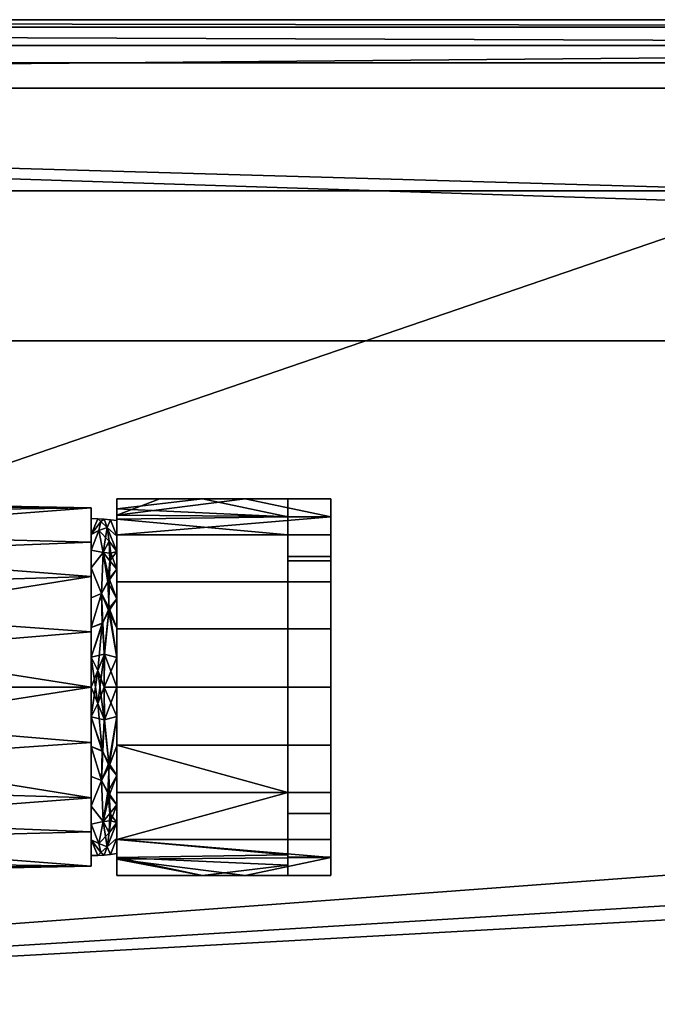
# Model space of a CAD drawing. Header units: millimetres. Extents: x -295 to 295, y -237 to 224.
# Tile 13 of 16: x 46 to 121, y 109 to 224. Entities that reach past the tile are written whole.
import ezdxf

# ---------------------------------------------------------------- set-up
doc = ezdxf.new("R2010")
doc.units = ezdxf.units.MM
doc.layers.add('P-SANR-FIXT', color=6, linetype='Continuous', lineweight=30)

msp = doc.modelspace()

# ---------------------------------------------------------------- meshes
at = {"layer": 'P-SANR-FIXT'}
mesh = msp.add_polyface(dxfattribs=at)
corners = [(-295, 218.53, 552), (-293.53, 222.07, 552), (-289.99, 223.53, 552), (289.99, 223.53, 552), (293.53, 222.07, 552), (295, 218.53, 552), (295, -221.47, 552), (293.54, -225, 552), (290.01, -226.47, 552), (-290.01, -226.47, 552), (-293.54, -225, 552), (-295, -221.47, 552), (-172, -206.46, 552), (-172, -215.6, 552), (285.75, -215.6, 552), (285.75, -182.59, 552), (274.99, -182.59, 552), (274.99, 203.53, 552), (-274.99, 203.53, 552), (-274.99, -206.46, 552)]
mesh.append_faces([[corners[k] for k in face] for face in [(13, 19, 12)]], dxfattribs={"vtx0": -1})
mesh.append_faces([[corners[k] for k in face] for face in [(19, 13, 9, 11)]], dxfattribs={"vtx0": -1, "vtx1": -1, "vtx2": -1, "vtx3": -1})
mesh.append_faces([[corners[k] for k in face] for face in [(6, 14, 15, 5)]], dxfattribs={"vtx0": -1, "vtx2": -1})
mesh.append_faces([[corners[k] for k in face] for face in [(10, 11, 9)]], dxfattribs={"vtx1": -1})
mesh.append_faces([[corners[k] for k in face] for face in [(11, 0, 19)]], dxfattribs={"vtx1": -1, "vtx2": -1})
mesh.append_faces([[corners[k] for k in face] for face in [(18, 19, 0, 2)]], dxfattribs={"vtx1": -1, "vtx2": -1, "vtx3": -1})
mesh.append_faces([[corners[k] for k in face] for face in [(17, 18, 2, 3), (8, 9, 13, 14)]], dxfattribs={"vtx1": -1, "vtx3": -1})
mesh.append_faces([[corners[k] for k in face] for face in [(0, 1, 2)]], dxfattribs={"vtx2": -1})
mesh.append_faces([[corners[k] for k in face] for face in [(15, 16, 17, 5), (3, 4, 5, 17), (6, 7, 8, 14)]], dxfattribs={"vtx2": -1, "vtx3": -1})
mesh = msp.add_polyface(dxfattribs=at)
corners = [(-287.13, 223.53, 614), (287.13, 223.53, 614), (289.99, 223.53, 552), (-289.99, 223.53, 552)]
mesh.append_faces([[corners[k] for k in face] for face in [(1, 2, 3, 0)]])
mesh = msp.add_polyface(dxfattribs=at)
corners = [(287.13, 220.53, 617), (287.13, 222.65, 616.12), (287.13, 223.53, 614), (-287.13, 223.53, 614), (-287.13, 222.65, 616.12), (-287.13, 220.53, 617)]
mesh.append_faces([[corners[k] for k in face] for face in [(1, 3, 4), (4, 0, 1)]], dxfattribs={"vtx0": -1, "vtx2": -1})
mesh.append_faces([[corners[k] for k in face] for face in [(2, 3, 1)]], dxfattribs={"vtx1": -1})
mesh.append_faces([[corners[k] for k in face] for face in [(4, 5, 0)]], dxfattribs={"vtx2": -1})
mesh = msp.add_polyface(dxfattribs=at)
corners = [(-289.13, -218.6, 617), (-288.55, -220.02, 617), (-287.14, -220.6, 617), (287.14, -220.6, 617), (288.55, -220.02, 617), (289.14, -218.6, 617), (289.13, 218.53, 617), (288.55, 219.95, 617), (287.13, 220.53, 617), (-287.13, 220.53, 617), (-288.55, 219.95, 617), (-289.14, 218.53, 617), (-281.13, 215.53, 617), (281.13, 215.53, 617), (283.25, 214.65, 617), (284.13, 212.53, 617), (284.13, -212.6, 617), (283.25, -214.72, 617), (281.13, -215.6, 617), (-281.13, -215.6, 617), (-283.25, -214.72, 617), (-284.13, -212.6, 617), (-284.13, 212.53, 617), (-283.25, 214.65, 617)]
mesh.append_faces([[corners[k] for k in face] for face in [(6, 15, 16, 5), (3, 17, 18, 2), (9, 23, 12, 8)]], dxfattribs={"vtx0": -1, "vtx2": -1})
mesh.append_faces([[corners[k] for k in face] for face in [(14, 15, 6), (13, 14, 8, 12), (16, 17, 5), (22, 23, 11), (20, 21, 0), (19, 20, 2, 18)]], dxfattribs={"vtx1": -1, "vtx2": -1})
mesh.append_faces([[corners[k] for k in face] for face in [(21, 22, 11, 0)]], dxfattribs={"vtx1": -1, "vtx3": -1})
mesh.append_faces([[corners[k] for k in face] for face in [(6, 7, 8, 14), (3, 4, 5, 17), (9, 10, 11, 23), (0, 1, 2, 20)]], dxfattribs={"vtx2": -1, "vtx3": -1})
mesh = msp.add_polyface(dxfattribs=at)
corners = [(-290, 218.5), (290, 218.5), (290, -206.5), (-290, -206.5)]
mesh.append_faces([[corners[k] for k in face] for face in [(3, 0, 1, 2)]])
mesh = msp.add_polyface(dxfattribs=at)
corners = [(251.28, 96, 552), (251.28, -206.5, 552), (290, -206.5, 552), (290, 218.5, 552), (-290, 218.5, 552), (-290, -206.5, 552), (-114.13, -206.5, 552), (-114.13, 96, 552)]
mesh.append_faces([[corners[k] for k in face] for face in [(7, 4, 5, 6)]], dxfattribs={"vtx0": -1})
mesh.append_faces([[corners[k] for k in face] for face in [(2, 3, 0, 1)]], dxfattribs={"vtx1": -1})
mesh.append_faces([[corners[k] for k in face] for face in [(7, 0, 3, 4)]], dxfattribs={"vtx1": -1, "vtx3": -1})
mesh = msp.add_polyface(dxfattribs=at)
corners = [(290, 218.5, 552), (290, 218.5), (-290, 218.5), (-290, 218.5, 552)]
mesh.append_faces([[corners[k] for k in face] for face in [(2, 3, 0, 1)]])
mesh = msp.add_polyface(dxfattribs=at)
corners = [(-162.98, -215.53, 612), (-164.54, -213.65, 612), (-165.07, -211.26, 612), (-165.07, 96.03, 612), (-161.86, 101.15, 612), (-155.96, 103.03, 612), (277.34, 103.03, 612), (281.08, 102.19, 612), (284.07, 99.8, 612), (284.07, 213.16, 612), (283.02, 214.87, 612), (281.13, 215.53, 612), (-281.13, 215.53, 612), (-283.25, 214.65, 612), (-284.13, 212.53, 612), (-284.13, -212.6, 612), (-283.47, -214.49, 612), (-281.76, -215.53, 612), (258.84, 198.78, 612), (258.84, 123.78, 612), (257.38, 120.25, 612), (253.84, 118.78, 612), (128.84, 118.78, 612), (125.31, 120.25, 612), (123.84, 123.78, 612), (123.84, 198.78, 612), (125.31, 202.32, 612), (128.84, 203.78, 612), (253.84, 203.78, 612), (257.38, 202.32, 612)]
mesh.append_faces([[corners[k] for k in face] for face in [(1, 17, 0), (11, 9, 10)]], dxfattribs={"vtx0": -1})
mesh.append_faces([[corners[k] for k in face] for face in [(21, 6, 20), (4, 14, 3), (25, 5, 24), (18, 11, 29)]], dxfattribs={"vtx0": -1, "vtx1": -1})
mesh.append_faces([[corners[k] for k in face] for face in [(17, 1, 2), (15, 2, 3, 14), (12, 4, 5), (5, 22, 23), (22, 5, 6, 21), (12, 26, 27)]], dxfattribs={"vtx0": -1, "vtx2": -1})
mesh.append_faces([[corners[k] for k in face] for face in [(5, 25, 26, 12)]], dxfattribs={"vtx0": -1, "vtx2": -1, "vtx3": -1})
mesh.append_faces([[corners[k] for k in face] for face in [(23, 24, 5), (28, 29, 11)]], dxfattribs={"vtx1": -1, "vtx2": -1})
mesh.append_faces([[corners[k] for k in face] for face in [(18, 19, 9, 11)]], dxfattribs={"vtx1": -1, "vtx2": -1, "vtx3": -1})
mesh.append_faces([[corners[k] for k in face] for face in [(6, 7, 19, 20), (11, 12, 27, 28)]], dxfattribs={"vtx1": -1, "vtx3": -1})
mesh.append_faces([[corners[k] for k in face] for face in [(15, 16, 17, 2), (7, 8, 9, 19), (12, 13, 14, 4)]], dxfattribs={"vtx2": -1, "vtx3": -1})
mesh = msp.add_polyface(dxfattribs=at)
corners = [(281.13, 215.53, 612), (281.13, 215.53, 617), (-281.13, 215.53, 617), (-281.13, 215.53, 612)]
mesh.append_faces([[corners[k] for k in face] for face in [(1, 2, 3, 0)]])
mesh = msp.add_polyface(dxfattribs=at)
corners = [(257.5, 186.04, 352), (-257.5, 186.04, 352), (-274.99, 203.53, 552), (274.99, 203.53, 552)]
mesh.append_faces([[corners[k] for k in face] for face in [(1, 2, 3, 0)]])
mesh = msp.add_polyface(dxfattribs=at)
corners = [(257.5, -188.96, 352), (-257.5, -188.96, 352), (-257.5, 186.04, 352), (257.5, 186.04, 352)]
mesh.append_faces([[corners[k] for k in face] for face in [(3, 0, 1, 2)]])
mesh = msp.add_polyface(dxfattribs=at)
corners = [(54.44, 145.58, 655), (48.01, 145.58, 655), (41.57, 145.58, 655), (35.13, 145.58, 655), (28.69, 145.58, 655), (26.47, 154, 656.67), (20.12, 161.14, 661.44), (10.64, 165.91, 668.58), (-0.56, 167.58, 677), (10.64, 165.91, 685.42), (20.12, 161.14, 692.56), (26.47, 154, 697.33), (28.69, 145.58, 699), (35.13, 145.58, 699), (41.57, 145.58, 699), (48.01, 145.58, 699), (54.44, 145.58, 699), (54.44, 158.51, 694.8), (54.44, 166.51, 683.8), (54.44, 166.51, 670.2), (54.44, 158.51, 659.2), (54.44, 152.05, 696.9), (54.44, 162.51, 689.3), (54.44, 162.51, 664.7), (54.44, 152.05, 657.1), (27.58, 149.79, 698.16), (27.58, 149.79, 655.84), (5.04, 166.75, 681.21), (54.44, 166.51, 677), (5.04, 166.75, 672.79), (15.38, 163.52, 688.99), (15.38, 163.52, 665.01), (23.3, 157.57, 694.94), (23.3, 157.57, 659.06)]
mesh.append_faces([[corners[k] for k in face] for face in [(26, 2, 3, 4)]], dxfattribs={"vtx0": -1})
mesh.append_faces([[corners[k] for k in face] for face in [(21, 25, 16), (18, 30, 22), (11, 17, 32), (28, 27, 18), (30, 18, 9), (23, 31, 19), (0, 26, 24), (19, 29, 28), (27, 28, 8)]], dxfattribs={"vtx0": -1, "vtx1": -1})
mesh.append_faces([[corners[k] for k in face] for face in [(23, 6, 31), (10, 17, 22), (21, 11, 25), (17, 10, 32), (6, 23, 20), (28, 29, 8), (19, 7, 29), (20, 5, 33), (5, 20, 24)]], dxfattribs={"vtx0": -1, "vtx2": -1})
mesh.append_faces([[corners[k] for k in face] for face in [(26, 0, 1, 2)]], dxfattribs={"vtx0": -1, "vtx3": -1})
mesh.append_faces([[corners[k] for k in face] for face in [(21, 17, 11), (30, 10, 22), (26, 5, 24), (15, 16, 25, 14), (27, 9, 18), (31, 7, 19), (33, 6, 20)]], dxfattribs={"vtx1": -1, "vtx2": -1})
mesh.append_faces([[corners[k] for k in face] for face in [(25, 12, 13, 14)]], dxfattribs={"vtx3": -1})
mesh = msp.add_polyface(dxfattribs=at)
corners = [(57.44, 167.58, 677), (62.44, 167.58, 677), (67.44, 167.58, 677), (72.44, 167.58, 677), (77.44, 167.58, 677), (82.44, 167.58, 677), (82.44, 163.38, 664.07), (82.44, 152.38, 656.08), (82.44, 138.78, 656.08), (82.44, 127.78, 664.07), (82.44, 123.58, 677), (77.44, 123.58, 677), (72.44, 123.58, 677), (67.44, 123.58, 677), (62.44, 123.58, 677), (57.44, 123.58, 677), (57.44, 127.78, 664.07), (57.44, 138.78, 656.08), (57.44, 152.38, 656.08), (57.44, 163.38, 664.07), (57.44, 125.49, 671.12), (82.44, 125.68, 670.53), (57.44, 165.67, 671.12), (82.44, 165.48, 670.53), (57.44, 133.28, 660.07), (82.44, 133.28, 660.07), (82.44, 145.58, 656.08), (57.44, 145.58, 656.08), (82.44, 157.88, 660.07), (57.44, 157.88, 660.07)]
mesh.append_faces([[corners[k] for k in face] for face in [(20, 13, 14, 15), (23, 3, 4, 5)]], dxfattribs={"vtx0": -1})
mesh.append_faces([[corners[k] for k in face] for face in [(16, 21, 20), (13, 20, 12), (22, 23, 19)]], dxfattribs={"vtx0": -1, "vtx1": -1})
mesh.append_faces([[corners[k] for k in face] for face in [(12, 20, 21), (23, 22, 3)]], dxfattribs={"vtx0": -1, "vtx1": -1, "vtx2": -1})
mesh.append_faces([[corners[k] for k in face] for face in [(19, 6, 28, 29), (7, 18, 29, 28)]], dxfattribs={"vtx0": -1, "vtx2": -1})
mesh.append_faces([[corners[k] for k in face] for face in [(11, 12, 21, 10)]], dxfattribs={"vtx1": -1})
mesh.append_faces([[corners[k] for k in face] for face in [(9, 21, 16), (2, 3, 22, 1), (23, 6, 19)]], dxfattribs={"vtx1": -1, "vtx2": -1})
mesh.append_faces([[corners[k] for k in face] for face in [(26, 8, 17, 27), (25, 9, 16, 24), (8, 25, 24, 17), (27, 18, 7, 26)]], dxfattribs={"vtx1": -1, "vtx3": -1})
mesh.append_faces([[corners[k] for k in face] for face in [(22, 0, 1)]], dxfattribs={"vtx2": -1})
mesh = msp.add_polyface(dxfattribs=at)
corners = [(57.44, 123.58, 677), (57.44, 127.78, 689.93), (57.44, 138.78, 697.92), (57.44, 152.38, 697.92), (57.44, 163.38, 689.93), (57.44, 167.58, 677), (57.44, 163.38, 664.07), (57.44, 152.38, 656.08), (57.44, 138.78, 656.08), (57.44, 127.78, 664.07), (57.44, 126.13, 677), (57.44, 131.83, 663.25), (57.44, 145.58, 657.55), (57.44, 159.34, 663.25), (57.44, 165.03, 677), (57.44, 159.34, 690.75), (57.44, 145.58, 696.45), (57.44, 131.83, 690.75)]
mesh.append_faces([[corners[k] for k in face] for face in [(10, 0, 1, 17), (17, 1, 2, 16), (13, 6, 7, 12), (6, 13, 14, 5)]], dxfattribs={"vtx0": -1, "vtx2": -1})
mesh.append_faces([[corners[k] for k in face] for face in [(7, 8, 12), (2, 3, 16)]], dxfattribs={"vtx1": -1, "vtx2": -1})
mesh.append_faces([[corners[k] for k in face] for face in [(10, 11, 9, 0), (8, 9, 11, 12), (15, 16, 3, 4), (14, 15, 4, 5)]], dxfattribs={"vtx1": -1, "vtx3": -1})
mesh = msp.add_polyface(dxfattribs=at)
corners = [(77.44, 167.58, 677), (72.44, 167.58, 677), (67.44, 167.58, 677), (62.44, 167.58, 677), (57.44, 167.58, 677), (57.44, 163.38, 689.93), (57.44, 152.38, 697.92), (57.44, 138.78, 697.92), (57.44, 127.78, 689.93), (57.44, 123.58, 677), (62.44, 123.58, 677), (67.44, 123.58, 677), (72.44, 123.58, 677), (77.44, 123.58, 677), (77.44, 127.78, 689.93), (77.44, 138.78, 697.92), (77.44, 152.38, 697.92), (77.44, 163.38, 689.93), (57.44, 165.19, 684.35), (77.44, 165.48, 683.47), (77.44, 125.97, 684.35), (57.44, 125.68, 683.47), (57.44, 166.39, 680.68), (77.44, 124.78, 680.68), (57.44, 157.88, 693.93), (77.44, 157.88, 693.93), (77.44, 145.58, 697.92), (57.44, 145.58, 697.92), (77.44, 133.28, 693.93), (57.44, 133.28, 693.93)]
mesh.append_faces([[corners[k] for k in face] for face in [(22, 2, 3, 4)]], dxfattribs={"vtx0": -1})
mesh.append_faces([[corners[k] for k in face] for face in [(5, 17, 18), (18, 19, 22), (15, 7, 28)]], dxfattribs={"vtx0": -1, "vtx1": -1})
mesh.append_faces([[corners[k] for k in face] for face in [(23, 21, 11), (22, 19, 2)]], dxfattribs={"vtx0": -1, "vtx1": -1, "vtx2": -1})
mesh.append_faces([[corners[k] for k in face] for face in [(18, 17, 19), (8, 14, 28), (20, 8, 21)]], dxfattribs={"vtx0": -1, "vtx2": -1})
mesh.append_faces([[corners[k] for k in face] for face in [(28, 7, 29, 8)]], dxfattribs={"vtx0": -1, "vtx3": -1})
mesh.append_faces([[corners[k] for k in face] for face in [(20, 14, 8), (23, 20, 21)]], dxfattribs={"vtx1": -1, "vtx2": -1})
mesh.append_faces([[corners[k] for k in face] for face in [(15, 26, 27, 7), (25, 17, 5, 24), (16, 25, 24, 6), (26, 16, 6, 27)]], dxfattribs={"vtx1": -1, "vtx3": -1})
mesh.append_faces([[corners[k] for k in face] for face in [(12, 13, 23, 11)]], dxfattribs={"vtx2": -1})
mesh.append_faces([[corners[k] for k in face] for face in [(19, 0, 1, 2), (21, 9, 10, 11)]], dxfattribs={"vtx3": -1})
mesh = msp.add_polyface(dxfattribs=at)
corners = [(77.44, 167.58, 754.75), (77.44, 165.46, 759.88), (77.44, 160.33, 762), (82.44, 160.33, 762), (82.44, 165.46, 759.88), (82.44, 167.58, 754.75)]
mesh.append_faces([[corners[k] for k in face] for face in [(0, 1, 4, 5)]], dxfattribs={"vtx1": -1})
mesh.append_faces([[corners[k] for k in face] for face in [(2, 3, 4, 1)]], dxfattribs={"vtx2": -1})
mesh = msp.add_polyface(dxfattribs=at)
corners = [(77.44, 160.33, 762), (77.44, 165.46, 759.88), (77.44, 167.58, 754.75), (77.44, 167.58, 677), (77.44, 163.38, 689.93), (77.44, 152.38, 697.92), (77.44, 138.78, 697.92), (77.44, 127.78, 689.93), (77.44, 123.58, 677), (77.44, 123.58, 754.75), (77.44, 125.71, 759.88), (77.44, 130.83, 762), (77.44, 160.83, 736.46), (77.44, 160.83, 754.75), (77.44, 130.83, 754.75), (77.44, 130.83, 736.46)]
mesh.append_faces([[corners[k] for k in face] for face in [(14, 11, 0), (13, 1, 2, 12)]], dxfattribs={"vtx0": -1, "vtx2": -1})
mesh.append_faces([[corners[k] for k in face] for face in [(15, 6, 7, 9)]], dxfattribs={"vtx0": -1, "vtx2": -1, "vtx3": -1})
mesh.append_faces([[corners[k] for k in face] for face in [(14, 9, 10, 11)]], dxfattribs={"vtx0": -1, "vtx3": -1})
mesh.append_faces([[corners[k] for k in face] for face in [(3, 4, 2)]], dxfattribs={"vtx1": -1})
mesh.append_faces([[corners[k] for k in face] for face in [(14, 15, 9)]], dxfattribs={"vtx1": -1, "vtx2": -1})
mesh.append_faces([[corners[k] for k in face] for face in [(4, 5, 12, 2)]], dxfattribs={"vtx1": -1, "vtx2": -1, "vtx3": -1})
mesh.append_faces([[corners[k] for k in face] for face in [(5, 6, 15, 12), (0, 1, 13, 14)]], dxfattribs={"vtx1": -1, "vtx3": -1})
mesh.append_faces([[corners[k] for k in face] for face in [(7, 8, 9)]], dxfattribs={"vtx2": -1})
mesh = msp.add_polyface(dxfattribs=at)
corners = [(77.44, 167.58, 754.75), (82.44, 167.58, 754.75), (82.44, 167.58, 677), (77.44, 167.58, 677)]
mesh.append_faces([[corners[k] for k in face] for face in [(3, 0, 1, 2)]])
mesh = msp.add_polyface(dxfattribs=at)
corners = [(82.44, 167.58, 754.75), (82.44, 165.46, 759.88), (82.44, 160.33, 762), (82.44, 130.83, 762), (82.44, 125.71, 759.88), (82.44, 123.58, 754.75), (82.44, 123.58, 677), (82.44, 127.78, 664.07), (82.44, 138.78, 656.08), (82.44, 152.38, 656.08), (82.44, 163.38, 664.07), (82.44, 167.58, 677), (82.44, 160.83, 754.75), (82.44, 160.83, 736.46), (82.44, 130.83, 736.46), (82.44, 130.83, 754.75)]
mesh.append_faces([[corners[k] for k in face] for face in [(14, 11, 13)]], dxfattribs={"vtx0": -1, "vtx1": -1})
mesh.append_faces([[corners[k] for k in face] for face in [(13, 11, 0), (12, 1, 2, 15)]], dxfattribs={"vtx0": -1, "vtx2": -1})
mesh.append_faces([[corners[k] for k in face] for face in [(15, 2, 3, 4)]], dxfattribs={"vtx0": -1, "vtx3": -1})
mesh.append_faces([[corners[k] for k in face] for face in [(9, 10, 8)]], dxfattribs={"vtx1": -1})
mesh.append_faces([[corners[k] for k in face] for face in [(4, 5, 15)]], dxfattribs={"vtx1": -1, "vtx2": -1})
mesh.append_faces([[corners[k] for k in face] for face in [(6, 7, 11, 14)]], dxfattribs={"vtx1": -1, "vtx2": -1, "vtx3": -1})
mesh.append_faces([[corners[k] for k in face] for face in [(5, 6, 14, 15), (7, 8, 10, 11), (0, 1, 12, 13)]], dxfattribs={"vtx1": -1, "vtx3": -1})
mesh = msp.add_polyface(dxfattribs=at)
corners = [(54.44, 145.58, 699), (54.44, 132.65, 694.8), (54.44, 124.66, 683.8), (54.44, 124.66, 670.2), (54.44, 132.65, 659.2), (54.44, 145.58, 655), (54.44, 158.51, 659.2), (54.44, 166.51, 670.2), (54.44, 166.51, 683.8), (54.44, 158.51, 694.8), (54.44, 145.58, 657.32), (54.44, 131.67, 663.09), (54.44, 125.91, 677), (54.44, 131.67, 690.91), (54.44, 145.58, 696.68), (54.44, 159.49, 690.91), (54.44, 165.26, 677), (54.44, 159.49, 663.09)]
mesh.append_faces([[corners[k] for k in face] for face in [(8, 16, 7)]], dxfattribs={"vtx0": -1, "vtx1": -1})
mesh.append_faces([[corners[k] for k in face] for face in [(2, 12, 13, 1), (12, 2, 3), (1, 13, 14, 0), (6, 17, 10, 5), (17, 6, 7, 16)]], dxfattribs={"vtx0": -1, "vtx2": -1})
mesh.append_faces([[corners[k] for k in face] for face in [(11, 12, 3, 4), (10, 11, 4, 5), (9, 0, 14, 15), (15, 16, 8, 9)]], dxfattribs={"vtx1": -1, "vtx3": -1})
mesh = msp.add_polyface(dxfattribs=at)
corners = [(57.44, 126.13, 677), (56.7, 126.03, 677), (55.95, 125.96, 677), (55.2, 125.92, 677), (54.44, 125.91, 677), (54.44, 131.67, 663.09), (54.44, 145.58, 657.32), (54.44, 159.49, 663.09), (54.44, 165.26, 677), (55.2, 165.24, 677), (55.95, 165.2, 677), (56.7, 165.13, 677), (57.44, 165.03, 677), (57.44, 159.34, 663.25), (57.44, 145.58, 657.55), (57.44, 131.83, 663.25), (57.44, 161.41, 668.25), (57.44, 129.76, 668.25), (54.44, 161.59, 668.15), (54.44, 129.57, 668.15), (56.32, 164.23, 671.01), (56.32, 126.93, 671.01), (54.44, 163.42, 672.57), (54.44, 127.74, 672.57), (55.83, 161.3, 665.24), (57.44, 152.46, 660.4), (54.44, 152.54, 660.21), (55.83, 129.87, 665.24), (57.44, 138.71, 660.4), (54.44, 138.63, 660.21), (55.95, 149.41, 657.76), (55.99, 141.76, 657.76), (55.65, 156.49, 660.67), (55.65, 134.67, 660.67), (55.33, 163.87, 669.8), (55.57, 164.9, 673.45), (55.33, 127.29, 669.8), (55.57, 126.26, 673.45), (57.44, 163.22, 672.62), (57.44, 127.95, 672.62), (56.54, 162.61, 667.37), (56.63, 160.34, 664.17), (57.44, 155.9, 661.82), (56.55, 154.81, 659.74), (55.8, 153.1, 658.87), (56.37, 157.83, 661.72), (56.75, 129.94, 665.29), (56.52, 132.93, 662.07), (56.51, 136.7, 659.56), (57.44, 135.27, 661.82), (55.72, 138.15, 658.82), (54.44, 142.1, 658.77), (55.21, 143.66, 657.43), (55.95, 145.58, 657.38), (57.44, 149.02, 658.97), (54.44, 149.06, 658.77), (57.44, 142.14, 658.97), (54.44, 156.02, 661.65), (54.44, 135.15, 661.65)]
mesh.append_faces([[corners[k] for k in face] for face in [(1, 39, 0), (38, 11, 12)]], dxfattribs={"vtx0": -1})
mesh.append_faces([[corners[k] for k in face] for face in [(42, 45, 13), (19, 36, 23), (17, 46, 15), (6, 52, 51)]], dxfattribs={"vtx0": -1, "vtx1": -1})
mesh.append_faces([[corners[k] for k in face] for face in [(20, 34, 35), (18, 34, 24), (21, 27, 46), (32, 7, 24), (11, 38, 20), (21, 36, 27), (41, 40, 16), (21, 39, 1), (16, 40, 20), (36, 37, 23), (52, 53, 31), (47, 15, 46), (44, 32, 43), (14, 31, 53), (33, 27, 5), (48, 49, 47), (24, 40, 41), (31, 48, 50), (29, 50, 33), (35, 22, 9), (34, 20, 40), (20, 35, 10), (22, 35, 34), (27, 36, 19), (21, 2, 37), (23, 37, 3), (21, 37, 36), (34, 40, 24), (24, 41, 45), (43, 45, 42), (45, 43, 32), (55, 44, 30), (52, 55, 30), (24, 45, 32), (45, 41, 13), (21, 46, 17), (47, 27, 33), (27, 47, 46), (47, 33, 48), (50, 48, 33), (51, 52, 50), (50, 52, 31), (56, 48, 31), (43, 54, 30), (54, 53, 30), (30, 44, 43), (30, 53, 52), (26, 32, 44)]], dxfattribs={"vtx0": -1, "vtx1": -1, "vtx2": -1})
mesh.append_faces([[corners[k] for k in face] for face in [(24, 7, 18), (21, 17, 39), (44, 55, 26), (32, 26, 57), (33, 5, 58), (41, 16, 13), (31, 14, 56)]], dxfattribs={"vtx0": -1, "vtx2": -1})
mesh.append_faces([[corners[k] for k in face] for face in [(48, 56, 28, 49)]], dxfattribs={"vtx0": -1, "vtx3": -1})
mesh.append_faces([[corners[k] for k in face] for face in [(9, 10, 35), (18, 22, 34), (54, 14, 53), (1, 2, 21), (2, 3, 37), (19, 5, 27), (10, 11, 20), (58, 29, 33), (29, 51, 50), (38, 16, 20), (42, 25, 43), (25, 54, 43), (49, 15, 47), (6, 55, 52), (57, 7, 32)]], dxfattribs={"vtx1": -1, "vtx2": -1})
mesh.append_faces([[corners[k] for k in face] for face in [(22, 8, 9), (3, 4, 23)]], dxfattribs={"vtx2": -1})
mesh = msp.add_polyface(dxfattribs=at)
corners = [(54.44, 125.91, 677), (55.2, 125.92, 677), (55.95, 125.96, 677), (56.7, 126.03, 677), (57.44, 126.13, 677), (57.44, 131.83, 690.75), (57.44, 145.58, 696.45), (57.44, 159.34, 690.75), (57.44, 165.03, 677), (56.7, 165.13, 677), (55.95, 165.2, 677), (55.2, 165.24, 677), (54.44, 165.26, 677), (54.44, 159.49, 690.91), (54.44, 145.58, 696.68), (54.44, 131.67, 690.91), (57.44, 129.76, 685.75), (57.44, 161.41, 685.75), (54.44, 129.57, 685.85), (54.44, 161.59, 685.85), (56.32, 126.93, 682.99), (56.32, 164.23, 682.99), (54.44, 127.74, 681.43), (54.44, 163.42, 681.43), (55.83, 129.87, 688.76), (57.44, 138.71, 693.6), (54.44, 138.63, 693.79), (55.83, 161.3, 688.76), (57.44, 152.46, 693.6), (54.44, 152.54, 693.79), (55.95, 141.75, 696.24), (55.99, 149.41, 696.24), (55.65, 134.67, 693.33), (55.65, 156.49, 693.33), (55.33, 127.29, 684.2), (55.57, 126.26, 680.55), (55.33, 163.87, 684.2), (55.57, 164.9, 680.55), (57.44, 127.95, 681.38), (57.44, 163.22, 681.38), (56.54, 128.55, 686.63), (56.63, 130.82, 689.83), (57.44, 135.27, 692.18), (56.55, 136.36, 694.26), (55.8, 138.07, 695.13), (56.37, 133.33, 692.28), (56.75, 161.23, 688.71), (56.52, 158.23, 691.93), (56.51, 154.46, 694.44), (57.44, 155.9, 692.18), (55.72, 153.01, 695.18), (54.44, 149.06, 695.23), (55.21, 147.51, 696.57), (55.95, 145.58, 696.62), (57.44, 142.14, 695.03), (54.44, 142.1, 695.23), (57.44, 149.02, 695.03), (54.44, 135.15, 692.35), (54.44, 156.02, 692.35)]
mesh.append_faces([[corners[k] for k in face] for face in [(9, 39, 8), (38, 3, 4)]], dxfattribs={"vtx0": -1})
mesh.append_faces([[corners[k] for k in face] for face in [(18, 24, 15), (19, 36, 23), (17, 46, 7), (49, 48, 28), (14, 52, 51)]], dxfattribs={"vtx0": -1, "vtx1": -1})
mesh.append_faces([[corners[k] for k in face] for face in [(20, 34, 35), (34, 24, 18), (41, 40, 16), (3, 38, 20), (21, 36, 27), (36, 37, 23), (21, 27, 46), (16, 40, 20), (32, 15, 24), (9, 21, 39), (52, 53, 31), (47, 7, 46), (44, 32, 43), (6, 31, 53), (33, 27, 13), (48, 49, 47), (24, 40, 41), (31, 48, 50), (29, 50, 33), (35, 22, 1), (34, 20, 40), (20, 35, 2), (22, 35, 34), (27, 36, 19), (21, 10, 37), (23, 37, 11), (21, 37, 36), (34, 40, 24), (24, 41, 45), (43, 45, 42), (45, 43, 32), (55, 44, 30), (52, 55, 30), (24, 45, 32), (45, 41, 5), (21, 46, 17), (47, 27, 33), (27, 47, 46), (47, 33, 48), (50, 48, 33), (51, 52, 50), (50, 52, 31), (56, 48, 31), (43, 54, 30), (54, 53, 30), (30, 44, 43), (30, 53, 52), (26, 32, 44)]], dxfattribs={"vtx0": -1, "vtx1": -1, "vtx2": -1})
mesh.append_faces([[corners[k] for k in face] for face in [(21, 17, 39), (44, 55, 26), (32, 26, 57), (33, 13, 58), (41, 16, 5), (31, 6, 56)]], dxfattribs={"vtx0": -1, "vtx2": -1})
mesh.append_faces([[corners[k] for k in face] for face in [(1, 2, 35), (18, 22, 34), (19, 13, 27), (2, 3, 20), (5, 42, 45), (54, 6, 53), (56, 28, 48), (58, 29, 33), (9, 10, 21), (10, 11, 37), (29, 51, 50), (38, 16, 20), (42, 25, 43), (25, 54, 43), (49, 7, 47), (14, 55, 52), (57, 15, 32)]], dxfattribs={"vtx1": -1, "vtx2": -1})
mesh.append_faces([[corners[k] for k in face] for face in [(11, 12, 23), (22, 0, 1)]], dxfattribs={"vtx2": -1})
mesh = msp.add_polyface(dxfattribs=at)
corners = [(82.44, 160.83, 736.46), (82.44, 160.83, 754.75), (77.44, 160.83, 754.75), (77.44, 160.83, 736.46)]
mesh.append_faces([[corners[k] for k in face] for face in [(0, 1, 2, 3)]])
mesh = msp.add_polyface(dxfattribs=at)
corners = [(82.44, 160.83, 754.75), (82.44, 130.83, 754.75), (77.44, 130.83, 754.75), (77.44, 160.83, 754.75)]
mesh.append_faces([[corners[k] for k in face] for face in [(0, 1, 2, 3)]])
mesh = msp.add_polyface(dxfattribs=at)
corners = [(82.44, 130.83, 736.46), (82.44, 160.83, 736.46), (77.44, 160.83, 736.46), (77.44, 130.83, 736.46)]
mesh.append_faces([[corners[k] for k in face] for face in [(0, 1, 2, 3)]])
mesh = msp.add_polyface(dxfattribs=at)
corners = [(82.44, 160.33, 762), (77.44, 160.33, 762), (77.44, 130.83, 762), (82.44, 130.83, 762)]
mesh.append_faces([[corners[k] for k in face] for face in [(1, 2, 3, 0)]])
mesh = msp.add_polyface(dxfattribs=at)
corners = [(28.69, 145.58, 655), (35.13, 145.58, 655), (41.57, 145.58, 655), (48.01, 145.58, 655), (54.44, 145.58, 655), (54.44, 132.65, 659.2), (54.44, 124.66, 670.2), (54.44, 124.66, 683.8), (54.44, 132.65, 694.8), (54.44, 145.58, 699), (48.01, 145.58, 699), (41.57, 145.58, 699), (35.13, 145.58, 699), (28.69, 145.58, 699), (26.47, 137.16, 697.33), (20.12, 130.03, 692.56), (10.64, 125.26, 685.42), (-0.56, 123.58, 677), (10.64, 125.26, 668.58), (20.12, 130.03, 661.44), (26.47, 137.16, 656.67), (54.44, 139.12, 657.1), (54.44, 128.66, 664.7), (54.44, 128.66, 689.3), (54.44, 139.12, 696.9), (27.58, 141.37, 655.84), (27.58, 141.37, 698.16), (5.04, 124.42, 672.79), (54.44, 124.66, 677), (5.04, 124.42, 681.21), (15.38, 127.64, 665.01), (15.38, 127.64, 688.99), (23.3, 133.59, 659.06), (23.3, 133.59, 694.94)]
mesh.append_faces([[corners[k] for k in face] for face in [(26, 11, 12, 13)]], dxfattribs={"vtx0": -1})
mesh.append_faces([[corners[k] for k in face] for face in [(21, 25, 4), (6, 30, 22), (20, 5, 32), (28, 27, 6), (30, 6, 18), (23, 31, 7), (9, 26, 24), (7, 29, 28), (27, 28, 17)]], dxfattribs={"vtx0": -1, "vtx1": -1})
mesh.append_faces([[corners[k] for k in face] for face in [(23, 15, 31), (19, 5, 22), (21, 20, 25), (5, 19, 32), (15, 23, 8), (28, 29, 17), (7, 16, 29), (8, 14, 33), (14, 8, 24)]], dxfattribs={"vtx0": -1, "vtx2": -1})
mesh.append_faces([[corners[k] for k in face] for face in [(26, 9, 10, 11), (25, 2, 3, 4)]], dxfattribs={"vtx0": -1, "vtx3": -1})
mesh.append_faces([[corners[k] for k in face] for face in [(21, 5, 20), (26, 14, 24), (27, 18, 6), (31, 16, 7), (30, 19, 22), (33, 15, 8)]], dxfattribs={"vtx1": -1, "vtx2": -1})
mesh.append_faces([[corners[k] for k in face] for face in [(25, 0, 1, 2)]], dxfattribs={"vtx3": -1})
mesh = msp.add_polyface(dxfattribs=at)
corners = [(82.44, 130.83, 754.75), (82.44, 130.83, 736.46), (77.44, 130.83, 736.46), (77.44, 130.83, 754.75)]
mesh.append_faces([[corners[k] for k in face] for face in [(0, 1, 2, 3)]])
mesh = msp.add_polyface(dxfattribs=at)
corners = [(77.44, 130.83, 762), (77.44, 125.71, 759.88), (77.44, 123.58, 754.75), (82.44, 123.58, 754.75), (82.44, 125.71, 759.88), (82.44, 130.83, 762)]
mesh.append_faces([[corners[k] for k in face] for face in [(0, 1, 4, 5)]], dxfattribs={"vtx1": -1})
mesh.append_faces([[corners[k] for k in face] for face in [(2, 3, 4, 1)]], dxfattribs={"vtx2": -1})
mesh = msp.add_polyface(dxfattribs=at)
corners = [(82.44, 123.58, 754.75), (77.44, 123.58, 754.75), (77.44, 123.58, 677), (82.44, 123.58, 677)]
mesh.append_faces([[corners[k] for k in face] for face in [(1, 2, 3, 0)]])

doc.saveas('drawing.dxf')
